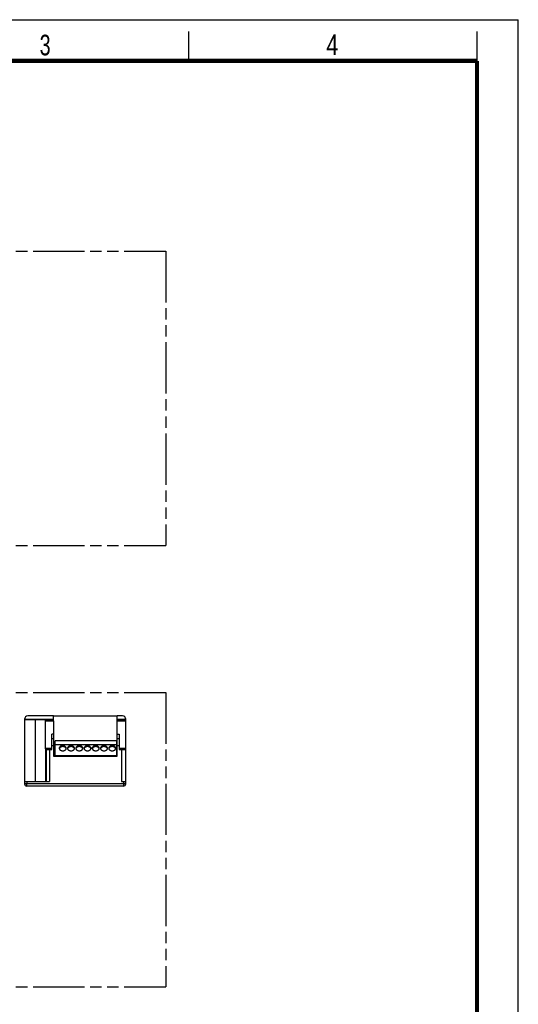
# Model space of a CAD drawing. Header units: millimetres. Extents: x 0 to 210, y 0 to 297.
# Tile 8 of 8: x 125 to 210, y 130 to 297. Entities that reach past the tile are written whole.
import ezdxf

# ---------------------------------------------------------------- set-up
doc = ezdxf.new("R2010")
doc.units = ezdxf.units.MM
doc.header["$LTSCALE"] = 19.36
doc.linetypes.add('PHANTOM', pattern=[0.8, 0.45, -0.05, 0.1, -0.05, 0.1, -0.05])
doc.layers.get('0').update_dxf_attribs({"linetype": 'CONTINUOUS'})
doc.layers.add('DEFAULT_3', color=7, linetype='PHANTOM')
doc.layers.add('Z_AXIS', color=7, linetype='CONTINUOUS')
doc.styles.add('TEXTSTYLE_2', font='txt', dxfattribs={"width": 0.75})

msp = doc.modelspace()

# ---------------------------------------------------------------- linework, layer by layer
at = {"color": 2, "linetype": 'Continuous'}
for p, q in [((0, 297), (210, 297)), ((210, 0), (210, 297)), ((154, 290), (154, 295)), ((203, 290), (203, 295))]:
    msp.add_line(p, q, dxfattribs=at)
at = {"color": 7, "linetype": 'Continuous'}
for p, q in [((131.06163, 178.69573), (141.87483, 178.69573)), ((131.06163, 177.89922), (131.06163, 171.89573)), ((141.87483, 173.69573), (141.87483, 177.89922)), ((130.76163, 173.01573), (130.76163, 175.58678)), ((131.06163, 175.58678), (130.76163, 175.58678)), ((130.76163, 174.89573), (131.06163, 174.89573)), ((131.31483, 171.89573), (131.31483, 174.45573)), ((141.71483, 174.45573), (131.31483, 174.45573)), ((141.71483, 174.45573), (141.71483, 171.89573)), ((141.87283, 174.89573), (142.17283, 174.89573)), ((141.87483, 175.58678), (142.17283, 175.58678)), ((142.17283, 175.58678), (142.17283, 173.01573)), ((130.36163, 173.01573), (130.76163, 173.01573)), ((141.71483, 173.81573), (131.31483, 173.81573)), ((132.03922, 173.18661), (132.02423, 173.13814)), ((132.06905, 173.24335), (132.03922, 173.18661)), ((133.19043, 173.18661), (133.16061, 173.24335)), ((133.20542, 173.13814), (133.19043, 173.18661)), ((133.43922, 173.18661), (133.42423, 173.13814)), ((133.46905, 173.24335), (133.43922, 173.18661)), ((134.59043, 173.18661), (134.56061, 173.24335)), ((134.60542, 173.13814), (134.59043, 173.18661)), ((134.83922, 173.18661), (134.82423, 173.13814)), ((134.86905, 173.24335), (134.83922, 173.18661)), ((135.99043, 173.18661), (135.96061, 173.24335)), ((136.00542, 173.13814), (135.99043, 173.18661)), ((136.23922, 173.18661), (136.22423, 173.13814)), ((136.26905, 173.24335), (136.23922, 173.18661)), ((137.39043, 173.18661), (137.36061, 173.24335)), ((137.40542, 173.13814), (137.39043, 173.18661)), ((137.63922, 173.18661), (137.62423, 173.13814)), ((137.66905, 173.24335), (137.63922, 173.18661)), ((138.79043, 173.18661), (138.76061, 173.24335)), ((138.80542, 173.13814), (138.79043, 173.18661)), ((139.03922, 173.18661), (139.02423, 173.13814)), ((139.06905, 173.24335), (139.03922, 173.18661)), ((140.19043, 173.18661), (140.16061, 173.24335)), ((140.20542, 173.13814), (140.19043, 173.18661)), ((140.43922, 173.18661), (140.42423, 173.13814)), ((140.46905, 173.24335), (140.43922, 173.18661)), ((141.59043, 173.18661), (141.56061, 173.24335)), ((141.60542, 173.13814), (141.59043, 173.18661)), ((141.87483, 171.89573), (141.87283, 173.69573)), ((142.17283, 173.01573), (142.57283, 173.01573)), ((141.71483, 171.93573), (131.31483, 171.93573)), ((142.91483, 166.77573), (126.51483, 166.77573))]:
    msp.add_line(p, q, dxfattribs=at)
at = {"color": 9, "linetype": 'Continuous'}
for p, q in [((129.69885, 173.21224), (130.76163, 173.21224)), ((130.76163, 173.69573), (131.06163, 173.69573)), ((141.87283, 173.69573), (142.17283, 173.69573)), ((142.17283, 173.21224), (143.31483, 173.21224)), ((143.31483, 167.17573), (126.11483, 167.17573)), ((126.51483, 166.77573), (126.51483, 167.17573)), ((142.91483, 167.17573), (142.91483, 166.77573))]:
    msp.add_line(p, q, dxfattribs=at)
at = {"color": 7, "linetype": 'Continuous', "const_width": 0.7}
for points in [[(7, 290), (203, 290)], [(203, 7), (203, 290)]]:
    msp.add_lwpolyline(points, dxfattribs=at)
at = {"color": 7, "linetype": 'Continuous'}
for points in [[(132.61483, 173.63279), (132.53586, 173.62905), (132.45954, 173.61833), (132.38524, 173.60045), (132.31483, 173.57595), (132.24961, 173.54508), (132.19056, 173.50852), (132.13887, 173.46677), (132.09521, 173.42065), (132.06056, 173.37086), (132.03527, 173.31833), (132.02003, 173.26389), (132.01483, 173.20852)], [(132.01483, 173.20852), (132.02003, 173.15315), (132.03527, 173.09871), (132.06056, 173.04618), (132.09521, 172.99639), (132.13887, 172.95027), (132.19056, 172.90852), (132.24961, 172.87197), (132.31483, 172.8411), (132.38524, 172.8166), (132.45954, 172.79871), (132.53586, 172.78799), (132.61483, 172.78426)], [(132.61483, 173.49136), (132.5286, 173.48689), (132.44579, 173.47418), (132.36562, 173.45296), (132.29044, 173.42401), (132.22197, 173.38769), (132.16138, 173.34493), (132.11015, 173.29644), (132.06905, 173.24335)], [(133.21483, 173.20852), (133.20963, 173.26389), (133.19438, 173.31833), (133.16909, 173.37086), (133.13444, 173.42065), (133.09079, 173.46677), (133.03909, 173.50852), (132.98004, 173.54508), (132.91483, 173.57595), (132.84441, 173.60045), (132.77012, 173.61833), (132.6938, 173.62905), (132.61483, 173.63279)], [(133.16061, 173.24335), (133.1195, 173.29644), (133.06828, 173.34493), (133.00768, 173.38769), (132.93921, 173.42401), (132.86404, 173.45296), (132.78387, 173.47418), (132.70106, 173.48689), (132.61483, 173.49136)], [(132.61483, 172.78426), (132.6938, 172.78799), (132.77012, 172.79871), (132.84441, 172.8166), (132.91483, 172.8411), (132.98004, 172.87197), (133.03909, 172.90852), (133.09079, 172.95027), (133.13444, 172.99639), (133.16909, 173.04618), (133.19438, 173.09871), (133.20963, 173.15315), (133.21483, 173.20852)], [(134.01483, 173.63279), (133.93586, 173.62905), (133.85954, 173.61833), (133.78524, 173.60045), (133.71483, 173.57595), (133.64961, 173.54508), (133.59056, 173.50852), (133.53887, 173.46677), (133.49521, 173.42065), (133.46056, 173.37086), (133.43527, 173.31833), (133.42003, 173.26389), (133.41483, 173.20852)], [(133.41483, 173.20852), (133.42003, 173.15315), (133.43527, 173.09871), (133.46056, 173.04618), (133.49521, 172.99639), (133.53887, 172.95027), (133.59056, 172.90852), (133.64961, 172.87197), (133.71483, 172.8411), (133.78524, 172.8166), (133.85954, 172.79871), (133.93586, 172.78799), (134.01483, 172.78426)], [(134.01483, 173.49136), (133.9286, 173.48689), (133.84579, 173.47418), (133.76562, 173.45296), (133.69044, 173.42401), (133.62197, 173.38769), (133.56138, 173.34493), (133.51015, 173.29644), (133.46905, 173.24335)], [(134.61483, 173.20852), (134.60963, 173.26389), (134.59438, 173.31833), (134.56909, 173.37086), (134.53444, 173.42065), (134.49079, 173.46677), (134.43909, 173.50852), (134.38004, 173.54508), (134.31483, 173.57595), (134.24441, 173.60045), (134.17012, 173.61833), (134.0938, 173.62905), (134.01483, 173.63279)], [(134.56061, 173.24335), (134.5195, 173.29644), (134.46828, 173.34493), (134.40768, 173.38769), (134.33921, 173.42401), (134.26404, 173.45296), (134.18387, 173.47418), (134.10106, 173.48689), (134.01483, 173.49136)], [(134.01483, 172.78426), (134.0938, 172.78799), (134.17012, 172.79871), (134.24441, 172.8166), (134.31483, 172.8411), (134.38004, 172.87197), (134.43909, 172.90852), (134.49079, 172.95027), (134.53444, 172.99639), (134.56909, 173.04618), (134.59438, 173.09871), (134.60963, 173.15315), (134.61483, 173.20852)], [(135.41483, 173.63279), (135.33586, 173.62905), (135.25954, 173.61833), (135.18524, 173.60045), (135.11483, 173.57595), (135.04961, 173.54508), (134.99056, 173.50852), (134.93887, 173.46677), (134.89521, 173.42065), (134.86056, 173.37086), (134.83527, 173.31833), (134.82003, 173.26389), (134.81483, 173.20852)], [(134.81483, 173.20852), (134.82003, 173.15315), (134.83527, 173.09871), (134.86056, 173.04618), (134.89521, 172.99639), (134.93887, 172.95027), (134.99056, 172.90852), (135.04961, 172.87197), (135.11483, 172.8411), (135.18524, 172.8166), (135.25954, 172.79871), (135.33586, 172.78799), (135.41483, 172.78426)], [(135.41483, 173.49136), (135.3286, 173.48689), (135.24579, 173.47418), (135.16562, 173.45296), (135.09044, 173.42401), (135.02197, 173.38769), (134.96138, 173.34493), (134.91015, 173.29644), (134.86905, 173.24335)], [(136.01483, 173.20852), (136.00963, 173.26389), (135.99438, 173.31833), (135.96909, 173.37086), (135.93444, 173.42065), (135.89079, 173.46677), (135.83909, 173.50852), (135.78004, 173.54508), (135.71483, 173.57595), (135.64441, 173.60045), (135.57012, 173.61833), (135.4938, 173.62905), (135.41483, 173.63279)], [(135.96061, 173.24335), (135.9195, 173.29644), (135.86828, 173.34493), (135.80768, 173.38769), (135.73921, 173.42401), (135.66404, 173.45296), (135.58387, 173.47418), (135.50106, 173.48689), (135.41483, 173.49136)], [(135.41483, 172.78426), (135.4938, 172.78799), (135.57012, 172.79871), (135.64441, 172.8166), (135.71483, 172.8411), (135.78004, 172.87197), (135.83909, 172.90852), (135.89079, 172.95027), (135.93444, 172.99639), (135.96909, 173.04618), (135.99438, 173.09871), (136.00963, 173.15315), (136.01483, 173.20852)], [(136.81483, 173.63279), (136.73586, 173.62905), (136.65954, 173.61833), (136.58524, 173.60045), (136.51483, 173.57595), (136.44961, 173.54508), (136.39056, 173.50852), (136.33887, 173.46677), (136.29521, 173.42065), (136.26056, 173.37086), (136.23527, 173.31833), (136.22003, 173.26389), (136.21483, 173.20852)], [(136.21483, 173.20852), (136.22003, 173.15315), (136.23527, 173.09871), (136.26056, 173.04618), (136.29521, 172.99639), (136.33887, 172.95027), (136.39056, 172.90852), (136.44961, 172.87197), (136.51483, 172.8411), (136.58524, 172.8166), (136.65954, 172.79871), (136.73586, 172.78799), (136.81483, 172.78426)], [(136.81483, 173.49136), (136.7286, 173.48689), (136.64579, 173.47418), (136.56562, 173.45296), (136.49044, 173.42401), (136.42197, 173.38769), (136.36138, 173.34493), (136.31015, 173.29644), (136.26905, 173.24335)], [(137.41483, 173.20852), (137.40963, 173.26389), (137.39438, 173.31833), (137.36909, 173.37086), (137.33444, 173.42065), (137.29079, 173.46677), (137.23909, 173.50852), (137.18004, 173.54508), (137.11483, 173.57595), (137.04441, 173.60045), (136.97012, 173.61833), (136.8938, 173.62905), (136.81483, 173.63279)], [(137.36061, 173.24335), (137.3195, 173.29644), (137.26828, 173.34493), (137.20768, 173.38769), (137.13921, 173.42401), (137.06404, 173.45296), (136.98387, 173.47418), (136.90106, 173.48689), (136.81483, 173.49136)], [(136.81483, 172.78426), (136.8938, 172.78799), (136.97012, 172.79871), (137.04441, 172.8166), (137.11483, 172.8411), (137.18004, 172.87197), (137.23909, 172.90852), (137.29079, 172.95027), (137.33444, 172.99639), (137.36909, 173.04618), (137.39438, 173.09871), (137.40963, 173.15315), (137.41483, 173.20852)], [(138.21483, 173.63279), (138.13586, 173.62905), (138.05954, 173.61833), (137.98524, 173.60045), (137.91483, 173.57595), (137.84961, 173.54508), (137.79056, 173.50852), (137.73887, 173.46677), (137.69521, 173.42065), (137.66056, 173.37086), (137.63527, 173.31833), (137.62003, 173.26389), (137.61483, 173.20852)], [(137.61483, 173.20852), (137.62003, 173.15315), (137.63527, 173.09871), (137.66056, 173.04618), (137.69521, 172.99639), (137.73887, 172.95027), (137.79056, 172.90852), (137.84961, 172.87197), (137.91483, 172.8411), (137.98524, 172.8166), (138.05954, 172.79871), (138.13586, 172.78799), (138.21483, 172.78426)], [(138.21483, 173.49136), (138.1286, 173.48689), (138.04579, 173.47418), (137.96562, 173.45296), (137.89044, 173.42401), (137.82197, 173.38769), (137.76138, 173.34493), (137.71015, 173.29644), (137.66905, 173.24335)], [(138.81483, 173.20852), (138.80963, 173.26389), (138.79438, 173.31833), (138.76909, 173.37086), (138.73444, 173.42065), (138.69079, 173.46677), (138.63909, 173.50852), (138.58004, 173.54508), (138.51483, 173.57595), (138.44441, 173.60045), (138.37012, 173.61833), (138.2938, 173.62905), (138.21483, 173.63279)], [(138.76061, 173.24335), (138.7195, 173.29644), (138.66828, 173.34493), (138.60768, 173.38769), (138.53921, 173.42401), (138.46404, 173.45296), (138.38387, 173.47418), (138.30106, 173.48689), (138.21483, 173.49136)], [(138.21483, 172.78426), (138.2938, 172.78799), (138.37012, 172.79871), (138.44441, 172.8166), (138.51483, 172.8411), (138.58004, 172.87197), (138.63909, 172.90852), (138.69079, 172.95027), (138.73444, 172.99639), (138.76909, 173.04618), (138.79438, 173.09871), (138.80963, 173.15315), (138.81483, 173.20852)], [(139.61483, 173.63279), (139.53586, 173.62905), (139.45954, 173.61833), (139.38524, 173.60045), (139.31483, 173.57595), (139.24961, 173.54508), (139.19056, 173.50852), (139.13887, 173.46677), (139.09521, 173.42065), (139.06056, 173.37086), (139.03527, 173.31833), (139.02003, 173.26389), (139.01483, 173.20852)], [(139.01483, 173.20852), (139.02003, 173.15315), (139.03527, 173.09871), (139.06056, 173.04618), (139.09521, 172.99639), (139.13887, 172.95027), (139.19056, 172.90852), (139.24961, 172.87197), (139.31483, 172.8411), (139.38524, 172.8166), (139.45954, 172.79871), (139.53586, 172.78799), (139.61483, 172.78426)], [(139.61483, 173.49136), (139.5286, 173.48689), (139.44579, 173.47418), (139.36562, 173.45296), (139.29044, 173.42401), (139.22197, 173.38769), (139.16138, 173.34493), (139.11015, 173.29644), (139.06905, 173.24335)], [(140.21483, 173.20852), (140.20963, 173.26389), (140.19438, 173.31833), (140.16909, 173.37086), (140.13444, 173.42065), (140.09079, 173.46677), (140.03909, 173.50852), (139.98004, 173.54508), (139.91483, 173.57595), (139.84441, 173.60045), (139.77012, 173.61833), (139.6938, 173.62905), (139.61483, 173.63279)], [(140.16061, 173.24335), (140.1195, 173.29644), (140.06828, 173.34493), (140.00768, 173.38769), (139.93921, 173.42401), (139.86404, 173.45296), (139.78387, 173.47418), (139.70106, 173.48689), (139.61483, 173.49136)], [(139.61483, 172.78426), (139.6938, 172.78799), (139.77012, 172.79871), (139.84441, 172.8166), (139.91483, 172.8411), (139.98004, 172.87197), (140.03909, 172.90852), (140.09079, 172.95027), (140.13444, 172.99639), (140.16909, 173.04618), (140.19438, 173.09871), (140.20963, 173.15315), (140.21483, 173.20852)], [(141.01483, 173.63279), (140.93586, 173.62905), (140.85954, 173.61833), (140.78524, 173.60045), (140.71483, 173.57595), (140.64961, 173.54508), (140.59056, 173.50852), (140.53887, 173.46677), (140.49521, 173.42065), (140.46056, 173.37086), (140.43527, 173.31833), (140.42003, 173.26389), (140.41483, 173.20852)], [(140.41483, 173.20852), (140.42003, 173.15315), (140.43527, 173.09871), (140.46056, 173.04618), (140.49521, 172.99639), (140.53887, 172.95027), (140.59056, 172.90852), (140.64961, 172.87197), (140.71483, 172.8411), (140.78524, 172.8166), (140.85954, 172.79871), (140.93586, 172.78799), (141.01483, 172.78426)], [(141.01483, 173.49136), (140.9286, 173.48689), (140.84579, 173.47418), (140.76562, 173.45296), (140.69044, 173.42401), (140.62197, 173.38769), (140.56138, 173.34493), (140.51015, 173.29644), (140.46905, 173.24335)], [(141.61483, 173.20852), (141.60963, 173.26389), (141.59438, 173.31833), (141.56909, 173.37086), (141.53444, 173.42065), (141.49079, 173.46677), (141.43909, 173.50852), (141.38004, 173.54508), (141.31483, 173.57595), (141.24441, 173.60045), (141.17012, 173.61833), (141.0938, 173.62905), (141.01483, 173.63279)], [(141.56061, 173.24335), (141.5195, 173.29644), (141.46828, 173.34493), (141.40768, 173.38769), (141.33921, 173.42401), (141.26404, 173.45296), (141.18387, 173.47418), (141.10106, 173.48689), (141.01483, 173.49136)], [(141.01483, 172.78426), (141.0938, 172.78799), (141.17012, 172.79871), (141.24441, 172.8166), (141.31483, 172.8411), (141.38004, 172.87197), (141.43909, 172.90852), (141.49079, 172.95027), (141.53444, 172.99639), (141.56909, 173.04618), (141.59438, 173.09871), (141.60963, 173.15315), (141.61483, 173.20852)]]:
    msp.add_lwpolyline(points, dxfattribs=at)
for centre, start, end in [((126.51483, 167.17573), 180, 270), ((142.91483, 167.17573), 270, 360)]:
    msp.add_arc(centre, 0.4, start, end, dxfattribs=at)
at = {"layer": 'DEFAULT_3', "color": 91, "linetype": 'PHANTOM', "true_color": 0x80ff80}
for p, q in [((50.12864, 257.68), (150.12864, 257.68)), ((150.12864, 257.68), (150.12864, 207.68)), ((50.12864, 207.68), (150.12864, 207.68)), ((50.12864, 182.68), (150.12864, 182.68)), ((150.12864, 182.68), (150.12864, 132.68)), ((50.12864, 132.68), (150.12864, 132.68))]:
    msp.add_line(p, q, dxfattribs=at)
at = {"layer": 'Z_AXIS', "color": 7, "linetype": 'Continuous'}
for p, q in [((126.11483, 178.13573), (126.11483, 167.17573)), ((126.11483, 178.09573), (131.06163, 178.09573)), ((131.06163, 178.69573), (126.67483, 178.69573)), ((131.06163, 177.89922), (131.06163, 178.69573)), ((142.75483, 178.69573), (141.87483, 178.69573)), ((141.87483, 177.89922), (141.87483, 178.69573)), ((141.87483, 178.09573), (143.31483, 178.09573)), ((143.31483, 167.17573), (143.31483, 178.13573)), ((129.72697, 167.57573), (129.72697, 173.01573)), ((129.72697, 173.01573), (130.36163, 173.01573)), ((130.36163, 173.01573), (130.36163, 167.57573)), ((142.57283, 173.01573), (143.31483, 173.01573)), ((142.57283, 173.01573), (142.57283, 167.57573)), ((131.06163, 171.89573), (141.87483, 171.89573)), ((126.11483, 167.57573), (130.36163, 167.57573)), ((142.57283, 167.57573), (143.31483, 167.57573))]:
    msp.add_line(p, q, dxfattribs=at)
at = {"layer": 'Z_AXIS', "color": 9, "linetype": 'Continuous'}
for p, q in [((126.11592, 178.17073), (131.06163, 178.17073)), ((127.95444, 167.57573), (127.95444, 178.09573)), ((129.6821, 177.89922), (131.06163, 177.89922)), ((141.87483, 178.17073), (143.31373, 178.17073)), ((141.87483, 177.89922), (143.31483, 177.89922)), ((129.84697, 167.57573), (129.84697, 173.01573)), ((142.62043, 167.57573), (142.62043, 173.01573)), ((126.51483, 167.57573), (126.51483, 167.17573)), ((142.91483, 167.57573), (142.91483, 167.17573))]:
    msp.add_line(p, q, dxfattribs=at)
at = {"layer": 'Z_AXIS', "color": 7, "linetype": 'Continuous'}
for points in [[(129.6821, 177.89922), (129.68143, 177.92991), (129.6797, 177.95926), (129.6768, 177.98765), (129.67277, 178.01397), (129.66755, 178.03736), (129.66113, 178.05746), (129.6534, 178.07379), (129.6445, 178.08591), (129.63466, 178.09314), (129.62367, 178.09573)], [(129.72326, 173.01573), (129.72096, 173.01823), (129.71823, 173.02534), (129.71512, 173.03724), (129.71181, 173.05335), (129.70854, 173.07333), (129.70547, 173.09668), (129.7028, 173.12311), (129.70071, 173.15169), (129.69938, 173.18127), (129.69885, 173.21224)]]:
    msp.add_lwpolyline(points, dxfattribs=at)
for centre, start, end in [((126.67483, 178.13573), 90, 180), ((142.75483, 178.13573), 0, 90)]:
    msp.add_arc(centre, 0.56, start, end, dxfattribs=at)
msp.add_ellipse((127.95444, 155.19525), major_axis=(0, 101.54814), ratio=0.017455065, start_param=-1.392428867, end_param=-1.345312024, dxfattribs=at)

# ---------------------------------------------------------------- texts
at = {"color": 5, "linetype": 'Continuous', "style": 'TEXTSTYLE_2'}
for s, width, p in [('3', 0.714286, (128.68391, 290.94286)), ('4', 0.785714, (177.38314, 290.99105))]:
    msp.add_text(s, height=3.5, dxfattribs=dict(at, width=width)).set_placement(p)

doc.saveas('drawing.dxf')
